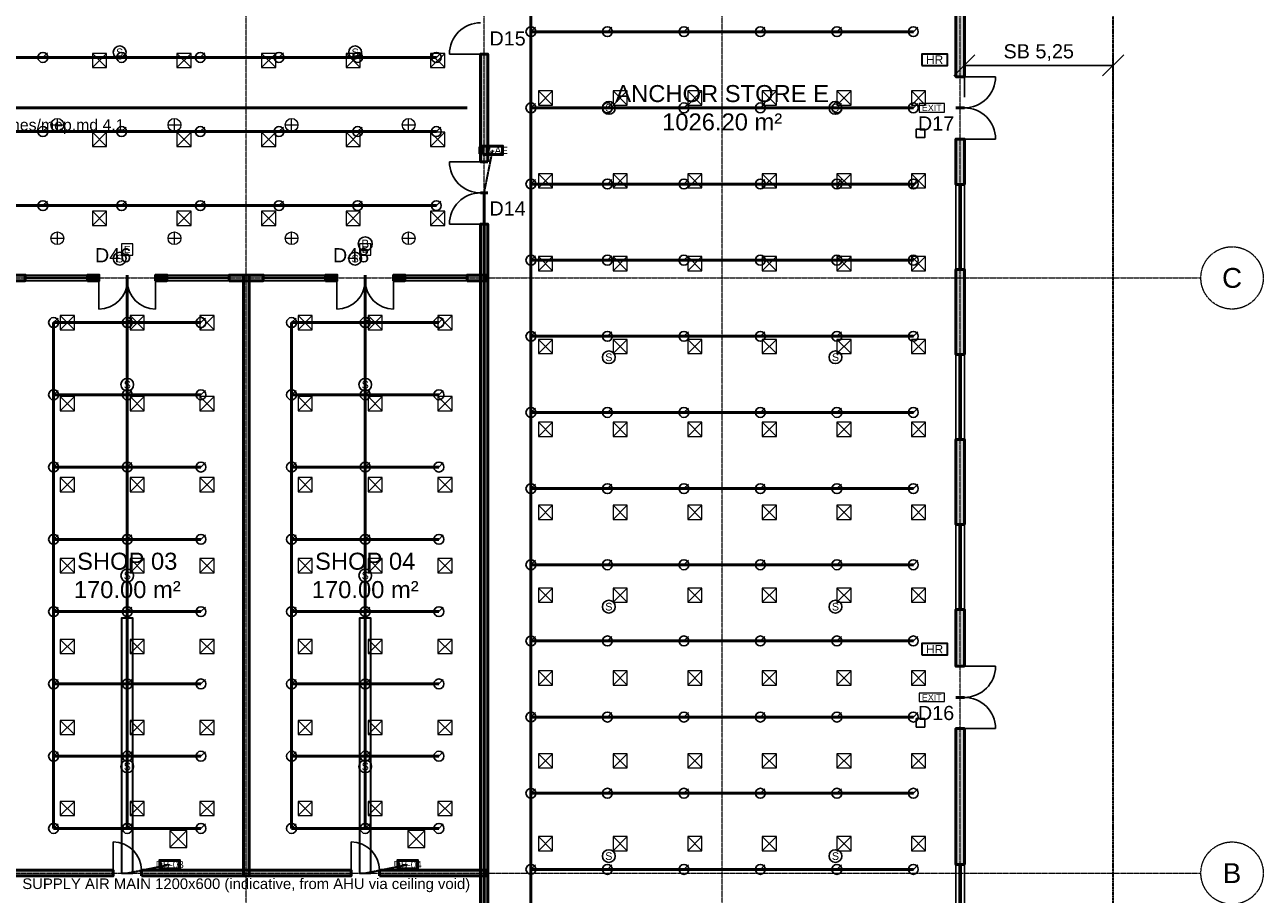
# Model space of a CAD drawing. Header units: millimetres. Extents: x -5300 to 125300, y -375 to 90375.
# Tile 9 of 10: x 81583 to 125300, y 19055 to 49731. Entities that reach past the tile are written whole.
import ezdxf
from ezdxf.enums import TextEntityAlignment as Align

# ---------------------------------------------------------------- set-up
doc = ezdxf.new("R2010")
doc.units = ezdxf.units.MM
for name, pattern in [('CENTER', [5.08, 3.175, -0.635, 0.635, -0.635]), ('DASHED', [1.524, 1.27, -0.254]), ('PHANTOM', [6.35, 3.175, -0.635, 0.635, -0.635, 0.635, -0.635])]:
    doc.linetypes.add(name, pattern=pattern)
for name, color, linetype, lineweight in [('A-AXE', 1, 'CENTER', 13), ('A-COTATION', 1, 'Continuous', 18), ('A-HACHURE', 8, 'Continuous', 9), ('A-LIMITE-PARCELLE', 1, 'PHANTOM', 35), ('A-MENUISERIE-FEN', 5, 'Continuous', 25), ('A-MENUISERIE-PORTE', 3, 'Continuous', 25), ('A-MUR-PORT', 7, 'Continuous', 50), ('A-TEXTE-PIECE', 2, 'Continuous', 18), ('A-TEXTE-REPERE', 2, 'Continuous', 18), ('E-ANNO-TEXT', 52, 'Continuous', 18), ('E-DB', 6, 'Continuous', 50), ('E-FALM', 230, 'Continuous', 25), ('E-LITE', 2, 'Continuous', 18), ('E-LITE-EMER', 40, 'Continuous', 18), ('E-TRAY', 210, 'DASHED', 35), ('FP-ANNO-TEXT', 14, 'Continuous', 18), ('FP-HOSE', 20, 'Continuous', 35), ('FP-SPRK-HEAD', 1, 'Continuous', 25), ('FP-SPRK-PIPE', 12, 'Continuous', 50), ('M-ANNO-TEXT', 150, 'Continuous', 18), ('M-HVAC-RCG', 3, 'Continuous', 18), ('M-HVAC-SAD', 5, 'Continuous', 35), ('M-HVAC-SCD', 4, 'Continuous', 18)]:
    doc.layers.add(name, color=color, linetype=linetype, lineweight=lineweight)
doc.styles.add('FR-ARIAL', font='arial.ttf')
doc.dimstyles.new('FR-100-M', dxfattribs={"dimscale": 250, "dimtxt": 2, "dimasz": 1.5, "dimexe": 1.5, "dimexo": 1.5, "dimgap": 0.8, "dimtad": 1, "dimlfac": 0.001, "dimzin": 0, "dimtxsty": 'FR-ARIAL', "dimtsz": 1.5, "dimcen": 2.5, "dimclrd": 256, "dimclre": 256, "dimclrt": 256, "dimazin": 3, "dimtfac": 1, "dimtmove": 0, "dimatfit": 3})

msp = doc.modelspace()

# ---------------------------------------------------------------- hatches: boundary and pattern name
at = {"layer": 'A-HACHURE'}
for points in [[(114750, 47900), (114750, 53100), (114450, 53100), (114450, 47900)], [(97925, 44900), (97925, 48700), (97675, 48700), (97675, 44900)], [(114750, 44100), (114750, 45700), (114450, 45700), (114450, 44100)], [(97925, 15475), (97925, 42700), (97675, 42700), (97675, 15475)], [(114750, 38100), (114750, 41100), (114450, 41100), (114450, 38100)], [(80900, 40700), (81600, 40700), (81600, 40900), (80900, 40900)], [(83800, 40700), (84200, 40700), (84200, 40900), (83800, 40900)], [(86200, 40700), (86600, 40700), (86600, 40900), (86200, 40900)], [(88800, 40700), (90000, 40700), (90000, 40900), (88800, 40900)], [(89500, 19700), (89500, 40900), (89300, 40900), (89300, 19700)], [(92200, 40700), (92600, 40700), (92600, 40900), (92200, 40900)], [(94600, 40700), (95000, 40700), (95000, 40900), (94600, 40900)], [(97200, 40700), (97900, 40700), (97900, 40900), (97200, 40900)], [(114750, 32100), (114750, 35100), (114450, 35100), (114450, 32100)], [(114750, 27100), (114750, 29100), (114450, 29100), (114450, 27100)], [(114750, 20100), (114750, 24900), (114450, 24900), (114450, 20100)], [(80900, 19700), (84700, 19700), (84700, 19900), (80900, 19900)], [(85700, 19700), (93100, 19700), (93100, 19900), (85700, 19900)], [(94100, 19700), (97900, 19700), (97900, 19900), (94100, 19900)]]:
    msp.add_hatch(color=256, dxfattribs=at).paths.add_polyline_path(points)

# ---------------------------------------------------------------- linework, layer by layer
at = {"layer": 'A-AXE'}
for p, q in [((89400, 7100), (89400, 86500)), ((97800, 7100), (97800, 86500)), ((106200, 7100), (106200, 86500)), ((114600, 7100), (114600, 86500)), ((-3100, 40800), (123100, 40800)), ((-3100, 19800), (123100, 19800))]:
    msp.add_line(p, q, dxfattribs=at)
for centre in [(124200, 40800), (124200, 19800)]:
    msp.add_circle(centre, 1100, dxfattribs=at)
at = {"layer": 'A-LIMITE-PARCELLE'}
msp.add_lwpolyline([(0, 0), (120000, 0), (120000, 90000), (0, 90000)], close=True, dxfattribs=at)
at = {"layer": 'A-MENUISERIE-FEN'}
for p, q in [((114450, 41100), (114450, 44100)), ((114562.5, 41100), (114562.5, 44100)), ((114637.5, 41100), (114637.5, 44100)), ((114750, 41100), (114750, 44100)), ((81600, 40900), (83800, 40900)), ((81600, 40825), (83800, 40825)), ((81600, 40775), (83800, 40775)), ((81600, 40700), (83800, 40700)), ((86600, 40900), (88800, 40900)), ((86600, 40825), (88800, 40825)), ((86600, 40775), (88800, 40775)), ((86600, 40700), (88800, 40700)), ((90000, 40900), (92200, 40900)), ((90000, 40825), (92200, 40825)), ((90000, 40775), (92200, 40775)), ((90000, 40700), (92200, 40700)), ((95000, 40900), (97200, 40900)), ((95000, 40825), (97200, 40825)), ((95000, 40775), (97200, 40775)), ((95000, 40700), (97200, 40700)), ((114450, 35100), (114450, 38100)), ((114562.5, 35100), (114562.5, 38100)), ((114637.5, 35100), (114637.5, 38100)), ((114750, 35100), (114750, 38100)), ((114450, 29100), (114450, 32100)), ((114562.5, 29100), (114562.5, 32100)), ((114637.5, 29100), (114637.5, 32100)), ((114750, 29100), (114750, 32100)), ((114450, 17100), (114450, 20100)), ((114562.5, 17100), (114562.5, 20100)), ((114637.5, 17100), (114637.5, 20100)), ((114750, 17100), (114750, 20100))]:
    msp.add_line(p, q, dxfattribs=at)
at = {"layer": 'A-MENUISERIE-PORTE'}
for p, q in [((97675, 48700), (96575, 48700)), ((114750, 47900), (115850, 47900)), ((114750, 45700), (115850, 45700)), ((97675, 44900), (96575, 44900)), ((97675, 42700), (96575, 42700)), ((84200, 40700), (84200, 39700)), ((86200, 40700), (86200, 39700)), ((92600, 40700), (92600, 39700)), ((94600, 40700), (94600, 39700)), ((114750, 27100), (115850, 27100)), ((114750, 24900), (115850, 24900)), ((84700, 19900), (84700, 20900)), ((93100, 19900), (93100, 20900))]:
    msp.add_line(p, q, dxfattribs=at)
for centre, radius, start, end in [((97675, 48700), 1100, 90, 180), ((114750, 47900), 1100, -90, 0), ((114750, 45700), 1100, 0, 90), ((97675, 44900), 1100, 180, -90), ((97675, 42700), 1100, 90, 180), ((84200, 40700), 1000, -90, 0), ((86200, 40700), 1000, 180, -90), ((92600, 40700), 1000, -90, 0), ((94600, 40700), 1000, 180, -90), ((114750, 27100), 1100, -90, 0), ((114750, 24900), 1100, 0, 90), ((84700, 19900), 1000, 0, 90), ((93100, 19900), 1000, 0, 90)]:
    msp.add_arc(centre, radius, start, end, dxfattribs=at)
at = {"layer": 'A-MUR-PORT'}
for p, q in [((97925, 48700), (97675, 48700)), ((114750, 47900), (114450, 47900)), ((114750, 46800), (114450, 46800)), ((114750, 46800), (114450, 46800)), ((114750, 45700), (114450, 45700)), ((97925, 44900), (97675, 44900)), ((97925, 43800), (97675, 43800)), ((97925, 43800), (97675, 43800)), ((114750, 44100), (114450, 44100)), ((97925, 42700), (97675, 42700)), ((114750, 41100), (114450, 41100)), ((81600, 40700), (81600, 40900)), ((83800, 40700), (83800, 40900)), ((84200, 40700), (84200, 40900)), ((85200, 40700), (85200, 40900)), ((85200, 40700), (85200, 40900)), ((86200, 40700), (86200, 40900)), ((86600, 40700), (86600, 40900)), ((88800, 40700), (88800, 40900)), ((90000, 40700), (90000, 40900)), ((92200, 40700), (92200, 40900)), ((92600, 40700), (92600, 40900)), ((93600, 40700), (93600, 40900)), ((93600, 40700), (93600, 40900)), ((94600, 40700), (94600, 40900)), ((95000, 40700), (95000, 40900)), ((97200, 40700), (97200, 40900)), ((114750, 38100), (114450, 38100)), ((114750, 35100), (114450, 35100)), ((114750, 32100), (114450, 32100)), ((114750, 29100), (114450, 29100)), ((114750, 27100), (114450, 27100)), ((114750, 26000), (114450, 26000)), ((114750, 26000), (114450, 26000)), ((114750, 24900), (114450, 24900)), ((84700, 19700), (84700, 19900)), ((85700, 19700), (85700, 19900)), ((93100, 19700), (93100, 19900)), ((94100, 19700), (94100, 19900)), ((114750, 20100), (114450, 20100))]:
    msp.add_line(p, q, dxfattribs=at)
for points in [[(114750, 47900), (114750, 53100), (114450, 53100), (114450, 47900)], [(97925, 44900), (97925, 48700), (97675, 48700), (97675, 44900)], [(114750, 44100), (114750, 45700), (114450, 45700), (114450, 44100)], [(97925, 15475), (97925, 42700), (97675, 42700), (97675, 15475)], [(114750, 38100), (114750, 41100), (114450, 41100), (114450, 38100)], [(80900, 40700), (81600, 40700), (81600, 40900), (80900, 40900)], [(83800, 40700), (84200, 40700), (84200, 40900), (83800, 40900)], [(86200, 40700), (86600, 40700), (86600, 40900), (86200, 40900)], [(88800, 40700), (90000, 40700), (90000, 40900), (88800, 40900)], [(89500, 19700), (89500, 40900), (89300, 40900), (89300, 19700)], [(92200, 40700), (92600, 40700), (92600, 40900), (92200, 40900)], [(94600, 40700), (95000, 40700), (95000, 40900), (94600, 40900)], [(97200, 40700), (97900, 40700), (97900, 40900), (97200, 40900)], [(114750, 32100), (114750, 35100), (114450, 35100), (114450, 32100)], [(114750, 27100), (114750, 29100), (114450, 29100), (114450, 27100)], [(114750, 20100), (114750, 24900), (114450, 24900), (114450, 20100)], [(80900, 19700), (84700, 19700), (84700, 19900), (80900, 19900)], [(85700, 19700), (93100, 19700), (93100, 19900), (85700, 19900)], [(94100, 19700), (97900, 19700), (97900, 19900), (94100, 19900)]]:
    msp.add_lwpolyline(points, close=True, dxfattribs=at)
at = {"layer": 'E-DB'}
for points in [[(97750, 45150), (98450, 45150), (98450, 45450), (97750, 45450)], [(86350, 19950), (87050, 19950), (87050, 20250), (86350, 20250)], [(94750, 19950), (95450, 19950), (95450, 20250), (94750, 20250)]]:
    msp.add_lwpolyline(points, close=True, dxfattribs=at)
at = {"layer": 'E-FALM'}
for points in [[(113050, 45750), (113350, 45750), (113350, 46050), (113050, 46050)], [(113050, 24950), (113350, 24950), (113350, 25250), (113050, 25250)]]:
    msp.add_lwpolyline(points, close=True, dxfattribs=at)
for centre, radius in [((84933.333, 48760), 225), ((93244.444, 48760), 225), ((102200, 46800), 225), ((110200, 46800), 225), ((93600, 42000), 250), ((84933.333, 41480), 225), ((93244.444, 41480), 225), ((102200, 38000), 225), ((110200, 38000), 225), ((85200, 37033.333), 225), ((93600, 37033.333), 225), ((85200, 30300), 225), ((93600, 30300), 225), ((102200, 29200), 225), ((110200, 29200), 225), ((85200, 23566.667), 225), ((93600, 23566.667), 225), ((102200, 20400), 225), ((110200, 20400), 225)]:
    msp.add_circle(centre, radius, dxfattribs=at)
at = {"layer": 'E-LITE'}
for p, q in [((82733.333, 45975), (82733.333, 46425)), ((86866.667, 45975), (86866.667, 46425)), ((91000, 45975), (91000, 46425)), ((95133.333, 45975), (95133.333, 46425)), ((82508.333, 46200), (82958.333, 46200)), ((86641.667, 46200), (87091.667, 46200)), ((90775, 46200), (91225, 46200)), ((94908.333, 46200), (95358.333, 46200)), ((82733.333, 41975), (82733.333, 42425)), ((86866.667, 41975), (86866.667, 42425)), ((91000, 41975), (91000, 42425)), ((95133.333, 41975), (95133.333, 42425)), ((82508.333, 42200), (82958.333, 42200)), ((86641.667, 42200), (87091.667, 42200)), ((90775, 42200), (91225, 42200)), ((94908.333, 42200), (95358.333, 42200))]:
    msp.add_line(p, q, dxfattribs=at)
at = {"layer": 'E-LITE', "const_width": 100}
for points in [[(82500, 19700), (83700, 19700)], [(86700, 19700), (87900, 19700)], [(90900, 19700), (92100, 19700)], [(95100, 19700), (96300, 19700)]]:
    msp.add_lwpolyline(points, dxfattribs=at)
at = {"layer": 'E-LITE'}
for centre in [(82733.333, 46200), (86866.667, 46200), (91000, 46200), (95133.333, 46200), (82733.333, 42200), (86866.667, 42200), (91000, 42200), (95133.333, 42200)]:
    msp.add_circle(centre, 225, dxfattribs=at)
at = {"layer": 'E-LITE-EMER'}
for points in [[(113150, 46650), (114050, 46650), (114050, 46950), (113150, 46950)], [(85000, 41600), (85400, 41600), (85400, 42000), (85000, 42000)], [(93400, 41600), (93800, 41600), (93800, 42000), (93400, 42000)], [(113150, 25850), (114050, 25850), (114050, 26150), (113150, 26150)]]:
    msp.add_lwpolyline(points, close=True, dxfattribs=at)
at = {"layer": 'E-TRAY'}
for p, q in [((97800, 43800), (98100, 45300)), ((85200, 19800), (86700, 20100)), ((93600, 19800), (95100, 20100))]:
    msp.add_line(p, q, dxfattribs=at)
at = {"layer": 'FP-HOSE'}
for points in [[(113250, 48300), (114150, 48300), (114150, 48700), (113250, 48700)], [(113250, 27500), (114150, 27500), (114150, 27900), (113250, 27900)]]:
    msp.add_lwpolyline(points, close=True, dxfattribs=at)
at = {"layer": 'FP-SPRK-HEAD'}
for p, q in [((99450, 49486.957), (99607.5, 49644.457)), ((102150, 49486.957), (102307.5, 49644.457)), ((104850, 49486.957), (105007.5, 49644.457)), ((107550, 49486.957), (107707.5, 49644.457)), ((110250, 49486.957), (110407.5, 49644.457)), ((112950, 49486.957), (113107.5, 49644.457)), ((82222.222, 48578.571), (82379.722, 48736.071)), ((85000, 48578.571), (85157.5, 48736.071)), ((87777.778, 48578.571), (87935.278, 48736.071)), ((90555.556, 48578.571), (90713.056, 48736.071)), ((93333.333, 48578.571), (93490.833, 48736.071)), ((96111.111, 48578.571), (96268.611, 48736.071)), ((99450, 46800), (99607.5, 46957.5)), ((102150, 46800), (102307.5, 46957.5)), ((104850, 46800), (105007.5, 46957.5)), ((107550, 46800), (107707.5, 46957.5)), ((110250, 46800), (110407.5, 46957.5)), ((112950, 46800), (113107.5, 46957.5)), ((82222.222, 45964.286), (82379.722, 46121.786)), ((85000, 45964.286), (85157.5, 46121.786)), ((87777.778, 45964.286), (87935.278, 46121.786)), ((90555.556, 45964.286), (90713.056, 46121.786)), ((93333.333, 45964.286), (93490.833, 46121.786)), ((96111.111, 45964.286), (96268.611, 46121.786)), ((99450, 44113.043), (99607.5, 44270.543)), ((102150, 44113.043), (102307.5, 44270.543)), ((104850, 44113.043), (105007.5, 44270.543)), ((107550, 44113.043), (107707.5, 44270.543)), ((110250, 44113.043), (110407.5, 44270.543)), ((112950, 44113.043), (113107.5, 44270.543)), ((82222.222, 43350), (82379.722, 43507.5)), ((85000, 43350), (85157.5, 43507.5)), ((87777.778, 43350), (87935.278, 43507.5)), ((90555.556, 43350), (90713.056, 43507.5)), ((93333.333, 43350), (93490.833, 43507.5)), ((96111.111, 43350), (96268.611, 43507.5)), ((99450, 41426.087), (99607.5, 41583.587)), ((102150, 41426.087), (102307.5, 41583.587)), ((104850, 41426.087), (105007.5, 41583.587)), ((107550, 41426.087), (107707.5, 41583.587)), ((110250, 41426.087), (110407.5, 41583.587)), ((112950, 41426.087), (113107.5, 41583.587)), ((82600, 39225), (82757.5, 39382.5)), ((85200, 39225), (85357.5, 39382.5)), ((87800, 39225), (87957.5, 39382.5)), ((91000, 39225), (91157.5, 39382.5)), ((93600, 39225), (93757.5, 39382.5)), ((96200, 39225), (96357.5, 39382.5)), ((99450, 38739.13), (99607.5, 38896.63)), ((102150, 38739.13), (102307.5, 38896.63)), ((104850, 38739.13), (105007.5, 38896.63)), ((107550, 38739.13), (107707.5, 38896.63)), ((110250, 38739.13), (110407.5, 38896.63)), ((112950, 38739.13), (113107.5, 38896.63)), ((82600, 36675), (82757.5, 36832.5)), ((85200, 36675), (85357.5, 36832.5)), ((87800, 36675), (87957.5, 36832.5)), ((91000, 36675), (91157.5, 36832.5)), ((93600, 36675), (93757.5, 36832.5)), ((96200, 36675), (96357.5, 36832.5)), ((99450, 36052.174), (99607.5, 36209.674)), ((102150, 36052.174), (102307.5, 36209.674)), ((104850, 36052.174), (105007.5, 36209.674)), ((107550, 36052.174), (107707.5, 36209.674)), ((110250, 36052.174), (110407.5, 36209.674)), ((112950, 36052.174), (113107.5, 36209.674)), ((82600, 34125), (82757.5, 34282.5)), ((85200, 34125), (85357.5, 34282.5)), ((87800, 34125), (87957.5, 34282.5)), ((91000, 34125), (91157.5, 34282.5)), ((93600, 34125), (93757.5, 34282.5)), ((96200, 34125), (96357.5, 34282.5)), ((99450, 33365.217), (99607.5, 33522.717)), ((102150, 33365.217), (102307.5, 33522.717)), ((104850, 33365.217), (105007.5, 33522.717)), ((107550, 33365.217), (107707.5, 33522.717)), ((110250, 33365.217), (110407.5, 33522.717)), ((112950, 33365.217), (113107.5, 33522.717)), ((82600, 31575), (82757.5, 31732.5)), ((85200, 31575), (85357.5, 31732.5)), ((87800, 31575), (87957.5, 31732.5)), ((91000, 31575), (91157.5, 31732.5)), ((93600, 31575), (93757.5, 31732.5)), ((96200, 31575), (96357.5, 31732.5)), ((99450, 30678.261), (99607.5, 30835.761)), ((102150, 30678.261), (102307.5, 30835.761)), ((104850, 30678.261), (105007.5, 30835.761)), ((107550, 30678.261), (107707.5, 30835.761)), ((110250, 30678.261), (110407.5, 30835.761)), ((112950, 30678.261), (113107.5, 30835.761)), ((82600, 29025), (82757.5, 29182.5)), ((85200, 29025), (85357.5, 29182.5)), ((87800, 29025), (87957.5, 29182.5)), ((91000, 29025), (91157.5, 29182.5)), ((93600, 29025), (93757.5, 29182.5)), ((96200, 29025), (96357.5, 29182.5)), ((99450, 27991.304), (99607.5, 28148.804)), ((102150, 27991.304), (102307.5, 28148.804)), ((104850, 27991.304), (105007.5, 28148.804)), ((107550, 27991.304), (107707.5, 28148.804)), ((110250, 27991.304), (110407.5, 28148.804)), ((112950, 27991.304), (113107.5, 28148.804)), ((82600, 26475), (82757.5, 26632.5)), ((85200, 26475), (85357.5, 26632.5)), ((87800, 26475), (87957.5, 26632.5)), ((91000, 26475), (91157.5, 26632.5)), ((93600, 26475), (93757.5, 26632.5)), ((96200, 26475), (96357.5, 26632.5)), ((99450, 25304.348), (99607.5, 25461.848)), ((102150, 25304.348), (102307.5, 25461.848)), ((104850, 25304.348), (105007.5, 25461.848)), ((107550, 25304.348), (107707.5, 25461.848)), ((110250, 25304.348), (110407.5, 25461.848)), ((112950, 25304.348), (113107.5, 25461.848)), ((82600, 23925), (82757.5, 24082.5)), ((85200, 23925), (85357.5, 24082.5)), ((87800, 23925), (87957.5, 24082.5)), ((91000, 23925), (91157.5, 24082.5)), ((93600, 23925), (93757.5, 24082.5)), ((96200, 23925), (96357.5, 24082.5)), ((99450, 22617.391), (99607.5, 22774.891)), ((102150, 22617.391), (102307.5, 22774.891)), ((104850, 22617.391), (105007.5, 22774.891)), ((107550, 22617.391), (107707.5, 22774.891)), ((110250, 22617.391), (110407.5, 22774.891)), ((112950, 22617.391), (113107.5, 22774.891)), ((82600, 21375), (82757.5, 21532.5)), ((85200, 21375), (85357.5, 21532.5)), ((87800, 21375), (87957.5, 21532.5)), ((91000, 21375), (91157.5, 21532.5)), ((93600, 21375), (93757.5, 21532.5)), ((96200, 21375), (96357.5, 21532.5)), ((99450, 19930.435), (99607.5, 20087.935)), ((102150, 19930.435), (102307.5, 20087.935)), ((104850, 19930.435), (105007.5, 20087.935)), ((107550, 19930.435), (107707.5, 20087.935)), ((110250, 19930.435), (110407.5, 20087.935)), ((112950, 19930.435), (113107.5, 20087.935))]:
    msp.add_line(p, q, dxfattribs=at)
for centre in [(99450, 49486.957), (102150, 49486.957), (104850, 49486.957), (107550, 49486.957), (110250, 49486.957), (112950, 49486.957), (82222.222, 48578.571), (85000, 48578.571), (87777.778, 48578.571), (90555.556, 48578.571), (93333.333, 48578.571), (96111.111, 48578.571), (99450, 46800), (102150, 46800), (104850, 46800), (107550, 46800), (110250, 46800), (112950, 46800), (82222.222, 45964.286), (85000, 45964.286), (87777.778, 45964.286), (90555.556, 45964.286), (93333.333, 45964.286), (96111.111, 45964.286), (99450, 44113.043), (102150, 44113.043), (104850, 44113.043), (107550, 44113.043), (110250, 44113.043), (112950, 44113.043), (82222.222, 43350), (85000, 43350), (87777.778, 43350), (90555.556, 43350), (93333.333, 43350), (96111.111, 43350), (99450, 41426.087), (102150, 41426.087), (104850, 41426.087), (107550, 41426.087), (110250, 41426.087), (112950, 41426.087), (82600, 39225), (85200, 39225), (87800, 39225), (91000, 39225), (93600, 39225), (96200, 39225), (99450, 38739.13), (102150, 38739.13), (104850, 38739.13), (107550, 38739.13), (110250, 38739.13), (112950, 38739.13), (82600, 36675), (85200, 36675), (87800, 36675), (91000, 36675), (93600, 36675), (96200, 36675), (99450, 36052.174), (102150, 36052.174), (104850, 36052.174), (107550, 36052.174), (110250, 36052.174), (112950, 36052.174), (82600, 34125), (85200, 34125), (87800, 34125), (91000, 34125), (93600, 34125), (96200, 34125), (99450, 33365.217), (102150, 33365.217), (104850, 33365.217), (107550, 33365.217), (110250, 33365.217), (112950, 33365.217), (82600, 31575), (85200, 31575), (87800, 31575), (91000, 31575), (93600, 31575), (96200, 31575), (99450, 30678.261), (102150, 30678.261), (104850, 30678.261), (107550, 30678.261), (110250, 30678.261), (112950, 30678.261), (82600, 29025), (85200, 29025), (87800, 29025), (91000, 29025), (93600, 29025), (96200, 29025), (99450, 27991.304), (102150, 27991.304), (104850, 27991.304), (107550, 27991.304), (110250, 27991.304), (112950, 27991.304), (82600, 26475), (85200, 26475), (87800, 26475), (91000, 26475), (93600, 26475), (96200, 26475), (99450, 25304.348), (102150, 25304.348), (104850, 25304.348), (107550, 25304.348), (110250, 25304.348), (112950, 25304.348), (82600, 23925), (85200, 23925), (87800, 23925), (91000, 23925), (93600, 23925), (96200, 23925), (99450, 22617.391), (102150, 22617.391), (104850, 22617.391), (107550, 22617.391), (110250, 22617.391), (112950, 22617.391), (82600, 21375), (85200, 21375), (87800, 21375), (91000, 21375), (93600, 21375), (96200, 21375), (99450, 19930.435), (102150, 19930.435), (104850, 19930.435), (107550, 19930.435), (110250, 19930.435), (112950, 19930.435)]:
    msp.add_circle(centre, 175, dxfattribs=at)
at = {"layer": 'FP-SPRK-PIPE'}
for p, q in [((99450, 49486.957), (99450, 52173.913)), ((99450, 49486.957), (102150, 49486.957)), ((99450, 46800), (99450, 49486.957)), ((102150, 49486.957), (104850, 49486.957)), ((104850, 49486.957), (107550, 49486.957)), ((107550, 49486.957), (110250, 49486.957)), ((110250, 49486.957), (112950, 49486.957)), ((79444.444, 48578.571), (82222.222, 48578.571)), ((82222.222, 48578.571), (85000, 48578.571)), ((85000, 48578.571), (87777.778, 48578.571)), ((87777.778, 48578.571), (90555.556, 48578.571)), ((90555.556, 48578.571), (93333.333, 48578.571)), ((93333.333, 48578.571), (96111.111, 48578.571)), ((22800, 46800), (97200, 46800)), ((99450, 46800), (102150, 46800)), ((99450, 44113.043), (99450, 46800)), ((102150, 46800), (104850, 46800)), ((104850, 46800), (107550, 46800)), ((107550, 46800), (110250, 46800)), ((110250, 46800), (112950, 46800)), ((79444.444, 45964.286), (82222.222, 45964.286)), ((82222.222, 45964.286), (85000, 45964.286)), ((85000, 45964.286), (87777.778, 45964.286)), ((87777.778, 45964.286), (90555.556, 45964.286)), ((90555.556, 45964.286), (93333.333, 45964.286)), ((93333.333, 45964.286), (96111.111, 45964.286)), ((97800, 17243.478), (97800, 43800)), ((99450, 44113.043), (102150, 44113.043)), ((99450, 41426.087), (99450, 44113.043)), ((102150, 44113.043), (104850, 44113.043)), ((104850, 44113.043), (107550, 44113.043)), ((107550, 44113.043), (110250, 44113.043)), ((110250, 44113.043), (112950, 44113.043)), ((79444.444, 43350), (82222.222, 43350)), ((82222.222, 43350), (85000, 43350)), ((85000, 43350), (87777.778, 43350)), ((87777.778, 43350), (90555.556, 43350)), ((90555.556, 43350), (93333.333, 43350)), ((93333.333, 43350), (96111.111, 43350)), ((99450, 41426.087), (102150, 41426.087)), ((99450, 38739.13), (99450, 41426.087)), ((102150, 41426.087), (104850, 41426.087)), ((104850, 41426.087), (107550, 41426.087)), ((107550, 41426.087), (110250, 41426.087)), ((110250, 41426.087), (112950, 41426.087)), ((85200, 21375), (85200, 40800)), ((93600, 21375), (93600, 40800)), ((82600, 39225), (85200, 39225)), ((82600, 36675), (82600, 39225)), ((85200, 39225), (87800, 39225)), ((91000, 39225), (93600, 39225)), ((91000, 36675), (91000, 39225)), ((93600, 39225), (96200, 39225)), ((99450, 38739.13), (102150, 38739.13)), ((99450, 36052.174), (99450, 38739.13)), ((102150, 38739.13), (104850, 38739.13)), ((104850, 38739.13), (107550, 38739.13)), ((107550, 38739.13), (110250, 38739.13)), ((110250, 38739.13), (112950, 38739.13)), ((82600, 36675), (85200, 36675)), ((82600, 34125), (82600, 36675)), ((85200, 36675), (87800, 36675)), ((91000, 36675), (93600, 36675)), ((91000, 34125), (91000, 36675)), ((93600, 36675), (96200, 36675)), ((99450, 36052.174), (102150, 36052.174)), ((99450, 33365.217), (99450, 36052.174)), ((102150, 36052.174), (104850, 36052.174)), ((104850, 36052.174), (107550, 36052.174)), ((107550, 36052.174), (110250, 36052.174)), ((110250, 36052.174), (112950, 36052.174)), ((82600, 34125), (85200, 34125)), ((82600, 31575), (82600, 34125)), ((85200, 34125), (87800, 34125)), ((91000, 34125), (93600, 34125)), ((91000, 31575), (91000, 34125)), ((93600, 34125), (96200, 34125)), ((99450, 33365.217), (102150, 33365.217)), ((99450, 30678.261), (99450, 33365.217)), ((102150, 33365.217), (104850, 33365.217)), ((104850, 33365.217), (107550, 33365.217)), ((107550, 33365.217), (110250, 33365.217)), ((110250, 33365.217), (112950, 33365.217)), ((82600, 31575), (85200, 31575)), ((82600, 29025), (82600, 31575)), ((85200, 31575), (87800, 31575)), ((91000, 31575), (93600, 31575)), ((91000, 29025), (91000, 31575)), ((93600, 31575), (96200, 31575)), ((99450, 30678.261), (102150, 30678.261)), ((99450, 27991.304), (99450, 30678.261)), ((102150, 30678.261), (104850, 30678.261)), ((104850, 30678.261), (107550, 30678.261)), ((107550, 30678.261), (110250, 30678.261)), ((110250, 30678.261), (112950, 30678.261)), ((82600, 29025), (85200, 29025)), ((82600, 26475), (82600, 29025)), ((85200, 29025), (87800, 29025)), ((91000, 29025), (93600, 29025)), ((91000, 26475), (91000, 29025)), ((93600, 29025), (96200, 29025)), ((99450, 27991.304), (102150, 27991.304)), ((99450, 25304.348), (99450, 27991.304)), ((102150, 27991.304), (104850, 27991.304)), ((104850, 27991.304), (107550, 27991.304)), ((107550, 27991.304), (110250, 27991.304)), ((110250, 27991.304), (112950, 27991.304)), ((82600, 26475), (85200, 26475)), ((82600, 23925), (82600, 26475)), ((85200, 26475), (87800, 26475)), ((91000, 26475), (93600, 26475)), ((91000, 23925), (91000, 26475)), ((93600, 26475), (96200, 26475)), ((99450, 25304.348), (102150, 25304.348)), ((99450, 22617.391), (99450, 25304.348)), ((102150, 25304.348), (104850, 25304.348)), ((104850, 25304.348), (107550, 25304.348)), ((107550, 25304.348), (110250, 25304.348)), ((110250, 25304.348), (112950, 25304.348)), ((82600, 23925), (85200, 23925)), ((82600, 21375), (82600, 23925)), ((85200, 23925), (87800, 23925)), ((91000, 23925), (93600, 23925)), ((91000, 21375), (91000, 23925)), ((93600, 23925), (96200, 23925)), ((99450, 22617.391), (102150, 22617.391)), ((99450, 19930.435), (99450, 22617.391)), ((102150, 22617.391), (104850, 22617.391)), ((104850, 22617.391), (107550, 22617.391)), ((107550, 22617.391), (110250, 22617.391)), ((110250, 22617.391), (112950, 22617.391)), ((82600, 21375), (85200, 21375)), ((82600, 21375), (85200, 21375)), ((85200, 21375), (87800, 21375)), ((91000, 21375), (93600, 21375)), ((91000, 21375), (93600, 21375)), ((93600, 21375), (96200, 21375)), ((99450, 19930.435), (102150, 19930.435)), ((99450, 17243.478), (99450, 19930.435)), ((102150, 19930.435), (104850, 19930.435)), ((104850, 19930.435), (107550, 19930.435)), ((107550, 19930.435), (110250, 19930.435)), ((110250, 19930.435), (112950, 19930.435))]:
    msp.add_line(p, q, dxfattribs=at)
at = {"layer": 'M-HVAC-RCG'}
for p, q in [((86700, 20700), (87300, 21300)), ((86700, 21300), (87300, 20700)), ((95100, 20700), (95700, 21300)), ((95100, 21300), (95700, 20700))]:
    msp.add_line(p, q, dxfattribs=at)
for points in [[(86700, 20700), (87300, 20700), (87300, 21300), (86700, 21300)], [(95100, 20700), (95700, 20700), (95700, 21300), (95100, 21300)]]:
    msp.add_lwpolyline(points, close=True, dxfattribs=at)
at = {"layer": 'M-HVAC-SAD'}
for points in [[(85000, 19800), (85400, 19800), (85400, 28800), (85000, 28800)], [(93400, 19800), (93800, 19800), (93800, 28800), (93400, 28800)]]:
    msp.add_lwpolyline(points, close=True, dxfattribs=at)
at = {"layer": 'M-HVAC-SCD'}
for p, q in [((83972, 48223.077), (84472, 48723.077)), ((83972, 48723.077), (84472, 48223.077)), ((86956, 48223.077), (87456, 48723.077)), ((86956, 48723.077), (87456, 48223.077)), ((89940, 48223.077), (90440, 48723.077)), ((89940, 48723.077), (90440, 48223.077)), ((92924, 48223.077), (93424, 48723.077)), ((92924, 48723.077), (93424, 48223.077)), ((95908, 48223.077), (96408, 48723.077)), ((95908, 48723.077), (96408, 48223.077)), ((99716.667, 46900), (100216.667, 47400)), ((99716.667, 47400), (100216.667, 46900)), ((102350, 46900), (102850, 47400)), ((102350, 47400), (102850, 46900)), ((104983.333, 46900), (105483.333, 47400)), ((104983.333, 47400), (105483.333, 46900)), ((107616.667, 46900), (108116.667, 47400)), ((107616.667, 47400), (108116.667, 46900)), ((110250, 46900), (110750, 47400)), ((110250, 47400), (110750, 46900)), ((112883.333, 46900), (113383.333, 47400)), ((112883.333, 47400), (113383.333, 46900)), ((83972, 45438.462), (84472, 45938.462)), ((83972, 45938.462), (84472, 45438.462)), ((86956, 45438.462), (87456, 45938.462)), ((86956, 45938.462), (87456, 45438.462)), ((89940, 45438.462), (90440, 45938.462)), ((89940, 45938.462), (90440, 45438.462)), ((92924, 45438.462), (93424, 45938.462)), ((92924, 45938.462), (93424, 45438.462)), ((95908, 45438.462), (96408, 45938.462)), ((95908, 45938.462), (96408, 45438.462)), ((99716.667, 43976.19), (100216.667, 44476.19)), ((99716.667, 44476.19), (100216.667, 43976.19)), ((102350, 43976.19), (102850, 44476.19)), ((102350, 44476.19), (102850, 43976.19)), ((104983.333, 43976.19), (105483.333, 44476.19)), ((104983.333, 44476.19), (105483.333, 43976.19)), ((107616.667, 43976.19), (108116.667, 44476.19)), ((107616.667, 44476.19), (108116.667, 43976.19)), ((110250, 43976.19), (110750, 44476.19)), ((110250, 44476.19), (110750, 43976.19)), ((112883.333, 43976.19), (113383.333, 44476.19)), ((112883.333, 44476.19), (113383.333, 43976.19)), ((83972, 42653.846), (84472, 43153.846)), ((83972, 43153.846), (84472, 42653.846)), ((86956, 42653.846), (87456, 43153.846)), ((86956, 43153.846), (87456, 42653.846)), ((89940, 42653.846), (90440, 43153.846)), ((89940, 43153.846), (90440, 42653.846)), ((92924, 42653.846), (93424, 43153.846)), ((92924, 43153.846), (93424, 42653.846)), ((95908, 42653.846), (96408, 43153.846)), ((95908, 43153.846), (96408, 42653.846)), ((99716.667, 41052.381), (100216.667, 41552.381)), ((99716.667, 41552.381), (100216.667, 41052.381)), ((102350, 41052.381), (102850, 41552.381)), ((102350, 41552.381), (102850, 41052.381)), ((104983.333, 41052.381), (105483.333, 41552.381)), ((104983.333, 41552.381), (105483.333, 41052.381)), ((107616.667, 41052.381), (108116.667, 41552.381)), ((107616.667, 41552.381), (108116.667, 41052.381)), ((110250, 41052.381), (110750, 41552.381)), ((110250, 41552.381), (110750, 41052.381)), ((112883.333, 41052.381), (113383.333, 41552.381)), ((112883.333, 41552.381), (113383.333, 41052.381)), ((82833.333, 38971.429), (83333.333, 39471.429)), ((82833.333, 39471.429), (83333.333, 38971.429)), ((85300, 38971.429), (85800, 39471.429)), ((85300, 39471.429), (85800, 38971.429)), ((87766.667, 38971.429), (88266.667, 39471.429)), ((87766.667, 39471.429), (88266.667, 38971.429)), ((91233.333, 38971.429), (91733.333, 39471.429)), ((91233.333, 39471.429), (91733.333, 38971.429)), ((93700, 38971.429), (94200, 39471.429)), ((93700, 39471.429), (94200, 38971.429)), ((96166.667, 38971.429), (96666.667, 39471.429)), ((96166.667, 39471.429), (96666.667, 38971.429)), ((99716.667, 38128.571), (100216.667, 38628.571)), ((99716.667, 38628.571), (100216.667, 38128.571)), ((102350, 38128.571), (102850, 38628.571)), ((102350, 38628.571), (102850, 38128.571)), ((104983.333, 38128.571), (105483.333, 38628.571)), ((104983.333, 38628.571), (105483.333, 38128.571)), ((107616.667, 38128.571), (108116.667, 38628.571)), ((107616.667, 38628.571), (108116.667, 38128.571)), ((110250, 38128.571), (110750, 38628.571)), ((110250, 38628.571), (110750, 38128.571)), ((112883.333, 38128.571), (113383.333, 38628.571)), ((112883.333, 38628.571), (113383.333, 38128.571)), ((82833.333, 36114.286), (83333.333, 36614.286)), ((82833.333, 36614.286), (83333.333, 36114.286)), ((85300, 36114.286), (85800, 36614.286)), ((85300, 36614.286), (85800, 36114.286)), ((87766.667, 36114.286), (88266.667, 36614.286)), ((87766.667, 36614.286), (88266.667, 36114.286)), ((91233.333, 36114.286), (91733.333, 36614.286)), ((91233.333, 36614.286), (91733.333, 36114.286)), ((93700, 36114.286), (94200, 36614.286)), ((93700, 36614.286), (94200, 36114.286)), ((96166.667, 36114.286), (96666.667, 36614.286)), ((96166.667, 36614.286), (96666.667, 36114.286)), ((99716.667, 35204.762), (100216.667, 35704.762)), ((99716.667, 35704.762), (100216.667, 35204.762)), ((102350, 35204.762), (102850, 35704.762)), ((102350, 35704.762), (102850, 35204.762)), ((104983.333, 35204.762), (105483.333, 35704.762)), ((104983.333, 35704.762), (105483.333, 35204.762)), ((107616.667, 35204.762), (108116.667, 35704.762)), ((107616.667, 35704.762), (108116.667, 35204.762)), ((110250, 35204.762), (110750, 35704.762)), ((110250, 35704.762), (110750, 35204.762)), ((112883.333, 35204.762), (113383.333, 35704.762)), ((112883.333, 35704.762), (113383.333, 35204.762)), ((82833.333, 33257.143), (83333.333, 33757.143)), ((82833.333, 33757.143), (83333.333, 33257.143)), ((85300, 33257.143), (85800, 33757.143)), ((85300, 33757.143), (85800, 33257.143)), ((87766.667, 33257.143), (88266.667, 33757.143)), ((87766.667, 33757.143), (88266.667, 33257.143)), ((91233.333, 33257.143), (91733.333, 33757.143)), ((91233.333, 33757.143), (91733.333, 33257.143)), ((93700, 33257.143), (94200, 33757.143)), ((93700, 33757.143), (94200, 33257.143)), ((96166.667, 33257.143), (96666.667, 33757.143)), ((96166.667, 33757.143), (96666.667, 33257.143)), ((99716.667, 32280.952), (100216.667, 32780.952)), ((99716.667, 32780.952), (100216.667, 32280.952)), ((102350, 32280.952), (102850, 32780.952)), ((102350, 32780.952), (102850, 32280.952)), ((104983.333, 32280.952), (105483.333, 32780.952)), ((104983.333, 32780.952), (105483.333, 32280.952)), ((107616.667, 32280.952), (108116.667, 32780.952)), ((107616.667, 32780.952), (108116.667, 32280.952)), ((110250, 32280.952), (110750, 32780.952)), ((110250, 32780.952), (110750, 32280.952)), ((112883.333, 32280.952), (113383.333, 32780.952)), ((112883.333, 32780.952), (113383.333, 32280.952)), ((82833.333, 30400), (83333.333, 30900)), ((82833.333, 30900), (83333.333, 30400)), ((85300, 30400), (85800, 30900)), ((85300, 30900), (85800, 30400)), ((87766.667, 30400), (88266.667, 30900)), ((87766.667, 30900), (88266.667, 30400)), ((91233.333, 30400), (91733.333, 30900)), ((91233.333, 30900), (91733.333, 30400)), ((93700, 30400), (94200, 30900)), ((93700, 30900), (94200, 30400)), ((96166.667, 30400), (96666.667, 30900)), ((96166.667, 30900), (96666.667, 30400)), ((99716.667, 29357.143), (100216.667, 29857.143)), ((99716.667, 29857.143), (100216.667, 29357.143)), ((102350, 29357.143), (102850, 29857.143)), ((102350, 29857.143), (102850, 29357.143)), ((104983.333, 29357.143), (105483.333, 29857.143)), ((104983.333, 29857.143), (105483.333, 29357.143)), ((107616.667, 29357.143), (108116.667, 29857.143)), ((107616.667, 29857.143), (108116.667, 29357.143)), ((110250, 29357.143), (110750, 29857.143)), ((110250, 29857.143), (110750, 29357.143)), ((112883.333, 29357.143), (113383.333, 29857.143)), ((112883.333, 29857.143), (113383.333, 29357.143)), ((82833.333, 27542.857), (83333.333, 28042.857)), ((82833.333, 28042.857), (83333.333, 27542.857)), ((85300, 27542.857), (85800, 28042.857)), ((85300, 28042.857), (85800, 27542.857)), ((87766.667, 27542.857), (88266.667, 28042.857)), ((87766.667, 28042.857), (88266.667, 27542.857)), ((91233.333, 27542.857), (91733.333, 28042.857)), ((91233.333, 28042.857), (91733.333, 27542.857)), ((93700, 27542.857), (94200, 28042.857)), ((93700, 28042.857), (94200, 27542.857)), ((96166.667, 27542.857), (96666.667, 28042.857)), ((96166.667, 28042.857), (96666.667, 27542.857)), ((99716.667, 26433.333), (100216.667, 26933.333)), ((99716.667, 26933.333), (100216.667, 26433.333)), ((102350, 26433.333), (102850, 26933.333)), ((102350, 26933.333), (102850, 26433.333)), ((104983.333, 26433.333), (105483.333, 26933.333)), ((104983.333, 26933.333), (105483.333, 26433.333)), ((107616.667, 26433.333), (108116.667, 26933.333)), ((107616.667, 26933.333), (108116.667, 26433.333)), ((110250, 26433.333), (110750, 26933.333)), ((110250, 26933.333), (110750, 26433.333)), ((112883.333, 26433.333), (113383.333, 26933.333)), ((112883.333, 26933.333), (113383.333, 26433.333)), ((82833.333, 24685.714), (83333.333, 25185.714)), ((82833.333, 25185.714), (83333.333, 24685.714)), ((85300, 24685.714), (85800, 25185.714)), ((85300, 25185.714), (85800, 24685.714)), ((87766.667, 24685.714), (88266.667, 25185.714)), ((87766.667, 25185.714), (88266.667, 24685.714)), ((91233.333, 24685.714), (91733.333, 25185.714)), ((91233.333, 25185.714), (91733.333, 24685.714)), ((93700, 24685.714), (94200, 25185.714)), ((93700, 25185.714), (94200, 24685.714)), ((96166.667, 24685.714), (96666.667, 25185.714)), ((96166.667, 25185.714), (96666.667, 24685.714)), ((99716.667, 23509.524), (100216.667, 24009.524)), ((99716.667, 24009.524), (100216.667, 23509.524)), ((102350, 23509.524), (102850, 24009.524)), ((102350, 24009.524), (102850, 23509.524)), ((104983.333, 23509.524), (105483.333, 24009.524)), ((104983.333, 24009.524), (105483.333, 23509.524)), ((107616.667, 23509.524), (108116.667, 24009.524)), ((107616.667, 24009.524), (108116.667, 23509.524)), ((110250, 23509.524), (110750, 24009.524)), ((110250, 24009.524), (110750, 23509.524)), ((112883.333, 23509.524), (113383.333, 24009.524)), ((112883.333, 24009.524), (113383.333, 23509.524)), ((82833.333, 21828.571), (83333.333, 22328.571)), ((82833.333, 22328.571), (83333.333, 21828.571)), ((85300, 21828.571), (85800, 22328.571)), ((85300, 22328.571), (85800, 21828.571)), ((87766.667, 21828.571), (88266.667, 22328.571)), ((87766.667, 22328.571), (88266.667, 21828.571)), ((91233.333, 21828.571), (91733.333, 22328.571)), ((91233.333, 22328.571), (91733.333, 21828.571)), ((93700, 21828.571), (94200, 22328.571)), ((93700, 22328.571), (94200, 21828.571)), ((96166.667, 21828.571), (96666.667, 22328.571)), ((96166.667, 22328.571), (96666.667, 21828.571)), ((99716.667, 20585.714), (100216.667, 21085.714)), ((99716.667, 21085.714), (100216.667, 20585.714)), ((102350, 20585.714), (102850, 21085.714)), ((102350, 21085.714), (102850, 20585.714)), ((104983.333, 20585.714), (105483.333, 21085.714)), ((104983.333, 21085.714), (105483.333, 20585.714)), ((107616.667, 20585.714), (108116.667, 21085.714)), ((107616.667, 21085.714), (108116.667, 20585.714)), ((110250, 20585.714), (110750, 21085.714)), ((110250, 21085.714), (110750, 20585.714)), ((112883.333, 20585.714), (113383.333, 21085.714)), ((112883.333, 21085.714), (113383.333, 20585.714))]:
    msp.add_line(p, q, dxfattribs=at)
for points in [[(83972, 48223.077), (84472, 48223.077), (84472, 48723.077), (83972, 48723.077)], [(86956, 48223.077), (87456, 48223.077), (87456, 48723.077), (86956, 48723.077)], [(89940, 48223.077), (90440, 48223.077), (90440, 48723.077), (89940, 48723.077)], [(92924, 48223.077), (93424, 48223.077), (93424, 48723.077), (92924, 48723.077)], [(95908, 48223.077), (96408, 48223.077), (96408, 48723.077), (95908, 48723.077)], [(99716.667, 46900), (100216.667, 46900), (100216.667, 47400), (99716.667, 47400)], [(102350, 46900), (102850, 46900), (102850, 47400), (102350, 47400)], [(104983.333, 46900), (105483.333, 46900), (105483.333, 47400), (104983.333, 47400)], [(107616.667, 46900), (108116.667, 46900), (108116.667, 47400), (107616.667, 47400)], [(110250, 46900), (110750, 46900), (110750, 47400), (110250, 47400)], [(112883.333, 46900), (113383.333, 46900), (113383.333, 47400), (112883.333, 47400)], [(83972, 45438.462), (84472, 45438.462), (84472, 45938.462), (83972, 45938.462)], [(86956, 45438.462), (87456, 45438.462), (87456, 45938.462), (86956, 45938.462)], [(89940, 45438.462), (90440, 45438.462), (90440, 45938.462), (89940, 45938.462)], [(92924, 45438.462), (93424, 45438.462), (93424, 45938.462), (92924, 45938.462)], [(95908, 45438.462), (96408, 45438.462), (96408, 45938.462), (95908, 45938.462)], [(99716.667, 43976.19), (100216.667, 43976.19), (100216.667, 44476.19), (99716.667, 44476.19)], [(102350, 43976.19), (102850, 43976.19), (102850, 44476.19), (102350, 44476.19)], [(104983.333, 43976.19), (105483.333, 43976.19), (105483.333, 44476.19), (104983.333, 44476.19)], [(107616.667, 43976.19), (108116.667, 43976.19), (108116.667, 44476.19), (107616.667, 44476.19)], [(110250, 43976.19), (110750, 43976.19), (110750, 44476.19), (110250, 44476.19)], [(112883.333, 43976.19), (113383.333, 43976.19), (113383.333, 44476.19), (112883.333, 44476.19)], [(83972, 42653.846), (84472, 42653.846), (84472, 43153.846), (83972, 43153.846)], [(86956, 42653.846), (87456, 42653.846), (87456, 43153.846), (86956, 43153.846)], [(89940, 42653.846), (90440, 42653.846), (90440, 43153.846), (89940, 43153.846)], [(92924, 42653.846), (93424, 42653.846), (93424, 43153.846), (92924, 43153.846)], [(95908, 42653.846), (96408, 42653.846), (96408, 43153.846), (95908, 43153.846)], [(99716.667, 41052.381), (100216.667, 41052.381), (100216.667, 41552.381), (99716.667, 41552.381)], [(102350, 41052.381), (102850, 41052.381), (102850, 41552.381), (102350, 41552.381)], [(104983.333, 41052.381), (105483.333, 41052.381), (105483.333, 41552.381), (104983.333, 41552.381)], [(107616.667, 41052.381), (108116.667, 41052.381), (108116.667, 41552.381), (107616.667, 41552.381)], [(110250, 41052.381), (110750, 41052.381), (110750, 41552.381), (110250, 41552.381)], [(112883.333, 41052.381), (113383.333, 41052.381), (113383.333, 41552.381), (112883.333, 41552.381)], [(82833.333, 38971.429), (83333.333, 38971.429), (83333.333, 39471.429), (82833.333, 39471.429)], [(85300, 38971.429), (85800, 38971.429), (85800, 39471.429), (85300, 39471.429)], [(87766.667, 38971.429), (88266.667, 38971.429), (88266.667, 39471.429), (87766.667, 39471.429)], [(91233.333, 38971.429), (91733.333, 38971.429), (91733.333, 39471.429), (91233.333, 39471.429)], [(93700, 38971.429), (94200, 38971.429), (94200, 39471.429), (93700, 39471.429)], [(96166.667, 38971.429), (96666.667, 38971.429), (96666.667, 39471.429), (96166.667, 39471.429)], [(99716.667, 38128.571), (100216.667, 38128.571), (100216.667, 38628.571), (99716.667, 38628.571)], [(102350, 38128.571), (102850, 38128.571), (102850, 38628.571), (102350, 38628.571)], [(104983.333, 38128.571), (105483.333, 38128.571), (105483.333, 38628.571), (104983.333, 38628.571)], [(107616.667, 38128.571), (108116.667, 38128.571), (108116.667, 38628.571), (107616.667, 38628.571)], [(110250, 38128.571), (110750, 38128.571), (110750, 38628.571), (110250, 38628.571)], [(112883.333, 38128.571), (113383.333, 38128.571), (113383.333, 38628.571), (112883.333, 38628.571)], [(82833.333, 36114.286), (83333.333, 36114.286), (83333.333, 36614.286), (82833.333, 36614.286)], [(85300, 36114.286), (85800, 36114.286), (85800, 36614.286), (85300, 36614.286)], [(87766.667, 36114.286), (88266.667, 36114.286), (88266.667, 36614.286), (87766.667, 36614.286)], [(91233.333, 36114.286), (91733.333, 36114.286), (91733.333, 36614.286), (91233.333, 36614.286)], [(93700, 36114.286), (94200, 36114.286), (94200, 36614.286), (93700, 36614.286)], [(96166.667, 36114.286), (96666.667, 36114.286), (96666.667, 36614.286), (96166.667, 36614.286)], [(99716.667, 35204.762), (100216.667, 35204.762), (100216.667, 35704.762), (99716.667, 35704.762)], [(102350, 35204.762), (102850, 35204.762), (102850, 35704.762), (102350, 35704.762)], [(104983.333, 35204.762), (105483.333, 35204.762), (105483.333, 35704.762), (104983.333, 35704.762)], [(107616.667, 35204.762), (108116.667, 35204.762), (108116.667, 35704.762), (107616.667, 35704.762)], [(110250, 35204.762), (110750, 35204.762), (110750, 35704.762), (110250, 35704.762)], [(112883.333, 35204.762), (113383.333, 35204.762), (113383.333, 35704.762), (112883.333, 35704.762)], [(82833.333, 33257.143), (83333.333, 33257.143), (83333.333, 33757.143), (82833.333, 33757.143)], [(85300, 33257.143), (85800, 33257.143), (85800, 33757.143), (85300, 33757.143)], [(87766.667, 33257.143), (88266.667, 33257.143), (88266.667, 33757.143), (87766.667, 33757.143)], [(91233.333, 33257.143), (91733.333, 33257.143), (91733.333, 33757.143), (91233.333, 33757.143)], [(93700, 33257.143), (94200, 33257.143), (94200, 33757.143), (93700, 33757.143)], [(96166.667, 33257.143), (96666.667, 33257.143), (96666.667, 33757.143), (96166.667, 33757.143)], [(99716.667, 32280.952), (100216.667, 32280.952), (100216.667, 32780.952), (99716.667, 32780.952)], [(102350, 32280.952), (102850, 32280.952), (102850, 32780.952), (102350, 32780.952)], [(104983.333, 32280.952), (105483.333, 32280.952), (105483.333, 32780.952), (104983.333, 32780.952)], [(107616.667, 32280.952), (108116.667, 32280.952), (108116.667, 32780.952), (107616.667, 32780.952)], [(110250, 32280.952), (110750, 32280.952), (110750, 32780.952), (110250, 32780.952)], [(112883.333, 32280.952), (113383.333, 32280.952), (113383.333, 32780.952), (112883.333, 32780.952)], [(82833.333, 30400), (83333.333, 30400), (83333.333, 30900), (82833.333, 30900)], [(85300, 30400), (85800, 30400), (85800, 30900), (85300, 30900)], [(87766.667, 30400), (88266.667, 30400), (88266.667, 30900), (87766.667, 30900)], [(91233.333, 30400), (91733.333, 30400), (91733.333, 30900), (91233.333, 30900)], [(93700, 30400), (94200, 30400), (94200, 30900), (93700, 30900)], [(96166.667, 30400), (96666.667, 30400), (96666.667, 30900), (96166.667, 30900)], [(99716.667, 29357.143), (100216.667, 29357.143), (100216.667, 29857.143), (99716.667, 29857.143)], [(102350, 29357.143), (102850, 29357.143), (102850, 29857.143), (102350, 29857.143)], [(104983.333, 29357.143), (105483.333, 29357.143), (105483.333, 29857.143), (104983.333, 29857.143)], [(107616.667, 29357.143), (108116.667, 29357.143), (108116.667, 29857.143), (107616.667, 29857.143)], [(110250, 29357.143), (110750, 29357.143), (110750, 29857.143), (110250, 29857.143)], [(112883.333, 29357.143), (113383.333, 29357.143), (113383.333, 29857.143), (112883.333, 29857.143)], [(82833.333, 27542.857), (83333.333, 27542.857), (83333.333, 28042.857), (82833.333, 28042.857)], [(85300, 27542.857), (85800, 27542.857), (85800, 28042.857), (85300, 28042.857)], [(87766.667, 27542.857), (88266.667, 27542.857), (88266.667, 28042.857), (87766.667, 28042.857)], [(91233.333, 27542.857), (91733.333, 27542.857), (91733.333, 28042.857), (91233.333, 28042.857)], [(93700, 27542.857), (94200, 27542.857), (94200, 28042.857), (93700, 28042.857)], [(96166.667, 27542.857), (96666.667, 27542.857), (96666.667, 28042.857), (96166.667, 28042.857)], [(99716.667, 26433.333), (100216.667, 26433.333), (100216.667, 26933.333), (99716.667, 26933.333)], [(102350, 26433.333), (102850, 26433.333), (102850, 26933.333), (102350, 26933.333)], [(104983.333, 26433.333), (105483.333, 26433.333), (105483.333, 26933.333), (104983.333, 26933.333)], [(107616.667, 26433.333), (108116.667, 26433.333), (108116.667, 26933.333), (107616.667, 26933.333)], [(110250, 26433.333), (110750, 26433.333), (110750, 26933.333), (110250, 26933.333)], [(112883.333, 26433.333), (113383.333, 26433.333), (113383.333, 26933.333), (112883.333, 26933.333)], [(82833.333, 24685.714), (83333.333, 24685.714), (83333.333, 25185.714), (82833.333, 25185.714)], [(85300, 24685.714), (85800, 24685.714), (85800, 25185.714), (85300, 25185.714)], [(87766.667, 24685.714), (88266.667, 24685.714), (88266.667, 25185.714), (87766.667, 25185.714)], [(91233.333, 24685.714), (91733.333, 24685.714), (91733.333, 25185.714), (91233.333, 25185.714)], [(93700, 24685.714), (94200, 24685.714), (94200, 25185.714), (93700, 25185.714)], [(96166.667, 24685.714), (96666.667, 24685.714), (96666.667, 25185.714), (96166.667, 25185.714)], [(99716.667, 23509.524), (100216.667, 23509.524), (100216.667, 24009.524), (99716.667, 24009.524)], [(102350, 23509.524), (102850, 23509.524), (102850, 24009.524), (102350, 24009.524)], [(104983.333, 23509.524), (105483.333, 23509.524), (105483.333, 24009.524), (104983.333, 24009.524)], [(107616.667, 23509.524), (108116.667, 23509.524), (108116.667, 24009.524), (107616.667, 24009.524)], [(110250, 23509.524), (110750, 23509.524), (110750, 24009.524), (110250, 24009.524)], [(112883.333, 23509.524), (113383.333, 23509.524), (113383.333, 24009.524), (112883.333, 24009.524)], [(82833.333, 21828.571), (83333.333, 21828.571), (83333.333, 22328.571), (82833.333, 22328.571)], [(85300, 21828.571), (85800, 21828.571), (85800, 22328.571), (85300, 22328.571)], [(87766.667, 21828.571), (88266.667, 21828.571), (88266.667, 22328.571), (87766.667, 22328.571)], [(91233.333, 21828.571), (91733.333, 21828.571), (91733.333, 22328.571), (91233.333, 22328.571)], [(93700, 21828.571), (94200, 21828.571), (94200, 22328.571), (93700, 22328.571)], [(96166.667, 21828.571), (96666.667, 21828.571), (96666.667, 22328.571), (96166.667, 22328.571)], [(99716.667, 20585.714), (100216.667, 20585.714), (100216.667, 21085.714), (99716.667, 21085.714)], [(102350, 20585.714), (102850, 20585.714), (102850, 21085.714), (102350, 21085.714)], [(104983.333, 20585.714), (105483.333, 20585.714), (105483.333, 21085.714), (104983.333, 21085.714)], [(107616.667, 20585.714), (108116.667, 20585.714), (108116.667, 21085.714), (107616.667, 21085.714)], [(110250, 20585.714), (110750, 20585.714), (110750, 21085.714), (110250, 21085.714)], [(112883.333, 20585.714), (113383.333, 20585.714), (113383.333, 21085.714), (112883.333, 21085.714)]]:
    msp.add_lwpolyline(points, close=True, dxfattribs=at)

# ---------------------------------------------------------------- texts
at = {"layer": 'A-AXE', "style": 'FR-ARIAL'}
for s, p in [('C', (124200, 40800)), ('B', (124200, 19800))]:
    msp.add_text(s, height=700, dxfattribs=at).set_placement(p, align=Align.MIDDLE_CENTER)
at = {"layer": 'A-TEXTE-PIECE', "char_height": 600, "attachment_point": 5, "style": 'FR-ARIAL'}
for s, insert in [('ANCHOR STORE E\\P1026.20 m²', (106200, 46800)), ('SHOP 03\\P170.00 m²', (85200, 30300)), ('SHOP 04\\P170.00 m²', (93600, 30300))]:
    msp.add_mtext(s, dxfattribs=dict(at, insert=insert))
at = {"layer": 'A-TEXTE-REPERE', "style": 'FR-ARIAL'}
for s, p in [('D15', (98625, 49250)), ('D17', (113750, 46250)), ('D14', (98625, 43250)), ('D46', (84700, 41600)), ('D48', (93100, 41600)), ('D16', (113750, 25450))]:
    msp.add_text(s, height=500, dxfattribs=at).set_placement(p, align=Align.MIDDLE_CENTER)
at = {"layer": 'E-ANNO-TEXT', "style": 'FR-ARIAL'}
for s, height, p in [('EXIT', 225, (113600, 46800)), ('DB-AE', 250, (98100, 45300)), ('EXIT', 225, (113600, 26000)), ('DB-03', 250, (86700, 20100)), ('DB-04', 250, (95100, 20100))]:
    msp.add_text(s, height=height, dxfattribs=at).set_placement(p, align=Align.MIDDLE_CENTER)
at = {"layer": 'E-FALM', "style": 'FR-ARIAL'}
for s, height, p in [('S', 270, (84933.333, 48760)), ('S', 270, (93244.444, 48760)), ('S', 270, (102200, 46800)), ('S', 270, (110200, 46800)), ('B', 300, (93600, 42000)), ('S', 270, (84933.333, 41480)), ('S', 270, (93244.444, 41480)), ('S', 270, (102200, 38000)), ('S', 270, (110200, 38000)), ('S', 270, (85200, 37033.333)), ('S', 270, (93600, 37033.333)), ('S', 270, (85200, 30300)), ('S', 270, (93600, 30300)), ('S', 270, (102200, 29200)), ('S', 270, (110200, 29200)), ('S', 270, (85200, 23566.667)), ('S', 270, (93600, 23566.667)), ('S', 270, (102200, 20400)), ('S', 270, (110200, 20400))]:
    msp.add_text(s, height=height, dxfattribs=at).set_placement(p, align=Align.MIDDLE_CENTER)
at = {"layer": 'E-LITE-EMER', "style": 'FR-ARIAL'}
for p in [(85200, 41800), (93600, 41800)]:
    msp.add_text('E', height=250, dxfattribs=at).set_placement(p, align=Align.MIDDLE_CENTER)
at = {"layer": 'FP-ANNO-TEXT', "style": 'FR-ARIAL'}
for s, height, p in [('HR', 300, (113700, 48500)), ('SPRINKLER GRID <= 2.8 m (EN 12845 OH: max 12.0 m2 / 4 m) RoT - references/disciplines/mep.md 4.1', 400, (72000, 46200)), ('HR', 300, (113700, 27700))]:
    msp.add_text(s, height=height, dxfattribs=at).set_placement(p, align=Align.MIDDLE_CENTER)
at = {"layer": 'M-ANNO-TEXT', "style": 'FR-ARIAL'}
msp.add_text('SUPPLY AIR MAIN 1200x600 (indicative, from AHU via ceiling void)', height=375, dxfattribs=at).set_placement((89400, 19425), align=Align.MIDDLE_CENTER)

# ---------------------------------------------------------------- dimensions: what is measured, and where the dimension line sits
at = {"layer": 'A-COTATION'}
msp.add_linear_dim(base=(114750, 48300), p1=(114750, 46800), p2=(120000, 46800), text='SB <>', dimstyle='FR-100-M', dxfattribs=at).render()

doc.saveas('drawing.dxf')
